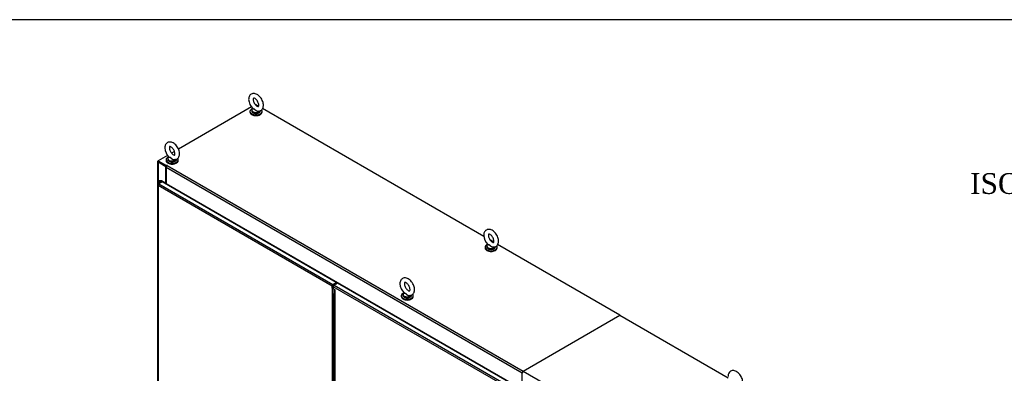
# Model space of a CAD drawing. Header units: inches. Extents: x 2 to 538, y -2 to 358.
# Tile 39 of 40: x 260 to 402, y 307 to 358. Entities that reach past the tile are written whole.
import ezdxf
from ezdxf.enums import TextEntityAlignment as Align

# ---------------------------------------------------------------- set-up
doc = ezdxf.new("R2010")
doc.units = ezdxf.units.IN
doc.header["$MEASUREMENT"] = 0
for name, color, linetype in [('COM52847', 7, 'Continuous'), ('COM53516', 7, 'Continuous'), ('COM54578-80', 7, 'Continuous'), ('COM71126-2', 7, 'Continuous'), ('COM71130-2', 7, 'Continuous'), ('COM71131-2', 7, 'Continuous'), ('Default', 7, 'Continuous'), ('GSK11033', 7, 'Continuous'), ('SCS00680', 7, 'Continuous'), ('WAF25362', 7, 'Continuous'), ('WAM254785', 7, 'Continuous')]:
    doc.layers.add(name, color=color, linetype=linetype)
doc.styles.add('SEACAD_Times_New_Roman', font='times.ttf')

# ---------------------------------------------------------------- blocks, each defined once
blk = doc.blocks.new('SE5')
at = {"layer": 'COM52847', "color": 7, "linetype": 'Continuous'}
for p, q in [((279.89, 334.3), (279.89, 268.88)), ((279.92, 334.29), (279.89, 334.29)), ((279.94, 334.38), (280.03, 334.43)), ((305.05, 319.68), (279.94, 334.18)), ((279.94, 334.18), (279.94, 268.86)), ((279.94, 334.18), (279.94, 334.18)), ((279.94, 334.18), (279.94, 334.18)), ((279.94, 334.18), (279.94, 334.18)), ((279.94, 334.18), (279.94, 334.18)), ((279.94, 334.18), (279.94, 334.18)), ((280.52, 334.71), (280.03, 334.43)), ((280.03, 334.43), (305.18, 319.91)), ((305.66, 320.19), (280.52, 334.71)), ((305.18, 319.91), (305.66, 320.19)), ((305.18, 319.81), (305.66, 320.09)), ((305.66, 320.19), (305.66, 320.09)), ((305.05, 319.38), (305.05, 319.68)), ((305.13, 319.43), (305.05, 319.38)), ((305.05, 319.38), (305.05, 254.67)), ((305.13, 319.43), (305.13, 319.74)), ((305.31, 255.45), (305.31, 318.6))]:
    blk.add_line(p, q, dxfattribs=at)
for centre, radius, start, end in [((280.11, 334.32), 0.22, 189.9057, 221.3727), ((280.26, 334.29), 0.334, 176.4431, 198.6936), ((305.32, 319.63), 0.375, 222.4091, 256.8599), ((305.53, 319.61), 0.433, 205.0424, 224.7468)]:
    blk.add_arc(centre, radius, start, end, dxfattribs=at)
for centre, major_axis, start_param, end_param in [((280.07, 334.3), (0.185, 0), 2.356194, 3.295285), ((280.03, 334.28), (0.092, 0.16), 0.785398, 1.724489), ((305.18, 319.76), (0.093, 0.16), 0.785398, 2.356194)]:
    blk.add_ellipse(centre, major_axis=major_axis, ratio=0.57735, start_param=start_param, end_param=end_param, dxfattribs=at)
at = {"layer": 'COM53516', "color": 7, "linetype": 'Continuous'}
for p, q in [((305.84, 320.09), (305.35, 319.81)), ((331.25, 305.42), (305.84, 320.09)), ((305.22, 319.58), (305.22, 319.28)), ((330.59, 304.94), (305.22, 319.58)), ((305.22, 319.28), (305.48, 319.12)), ((305.35, 319.81), (330.76, 305.14)), ((305.43, 319.14), (305.43, 285.32)), ((305.48, 285.4), (305.48, 319.12))]:
    blk.add_line(p, q, dxfattribs=at)
blk.add_ellipse((305.35, 319.66), major_axis=(-0.092, -0.16), ratio=0.57735, start_param=3.926991, end_param=5.497787, dxfattribs=at)
blk.add_open_spline([(305.43, 319.14), (305.43, 319.14), (305.44, 319.13), (305.45, 319.13), (305.47, 319.12), (305.48, 319.12)], degree=3, knots=[0.5, 0.5, 0.5, 0.5, 0.75, 0.75, 1, 1, 1, 1], dxfattribs=at)
at = {"layer": 'COM54578-80', "color": 7, "linetype": 'Continuous'}
for p, q in [((279.98, 334.79), (279.98, 334.4)), ((280.02, 334.74), (280.29, 334.58)), ((280.02, 334.42), (280.02, 334.74)), ((280.03, 334.82), (280.03, 334.8)), ((280.06, 334.85), (280.05, 334.84)), ((280.05, 334.8), (280.06, 334.79)), ((280.05, 334.8), (280.05, 334.78)), ((280.05, 334.78), (280.06, 334.77)), ((280.06, 334.77), (280.06, 334.79)), ((280.34, 334.61), (280.06, 334.77)), ((280.15, 334.84), (280.13, 334.85)), ((280.13, 334.79), (280.15, 334.8)), ((280.13, 334.79), (280.13, 334.77)), ((280.13, 334.77), (280.15, 334.78)), ((280.13, 334.77), (280.17, 334.74)), ((280.13, 334.73), (280.13, 334.77)), ((280.15, 334.78), (280.15, 334.8)), ((280.4, 334.86), (280.17, 334.86)), ((280.17, 334.85), (280.17, 334.86)), ((280.17, 334.8), (280.17, 334.82)), ((280.17, 334.7), (280.17, 334.74)), ((280.22, 334.82), (280.38, 334.82)), ((280.22, 334.82), (280.22, 334.67)), ((280.22, 334.68), (280.22, 334.79)), ((280.38, 334.82), (280.87, 334.54)), ((280.38, 334.63), (280.38, 334.82)), ((280.91, 334.56), (280.4, 334.86)), ((280.87, 334.54), (280.91, 334.56)), ((280.87, 334.51), (280.87, 334.54)), ((280.91, 334.48), (280.91, 334.56))]:
    blk.add_line(p, q, dxfattribs=at)
for centre, major_axis, start_param, end_param in [((280.1, 334.79), (0.117, 0), 1.748112, 3.926991), ((280.08, 334.82), (0.05, 0), 2.356194, 3.926991), ((280.08, 334.8), (0.05, 0), 3.141593, 3.926991), ((280.1, 334.79), (0.055, 0), 3.692907, 3.926991), ((280.1, 334.83), (0.05, 0), 0.785398, 2.356194), ((280.1, 334.81), (-0.05, 0), 0.785398, 2.356194), ((280.1, 334.79), (0.05, 0), 3.926991, 5.497787), ((280.1, 334.79), (0.117, 0), -0.876433, 1.405242), ((280.1, 334.79), (0.055, 0), -0.876433, -0.551314), ((280.12, 334.82), (-0.05, 0), 2.356194, 3.926991), ((280.12, 334.8), (-0.05, 0), 2.356194, 3.141593), ((280.1, 334.79), (0.135, 0), 0.418631, 1.046685)]:
    blk.add_ellipse(centre, major_axis=major_axis, ratio=0.57735, start_param=start_param, end_param=end_param, dxfattribs=at)
at = {"layer": 'COM71126-2', "color": 7, "linetype": 'Continuous'}
for p, q in [((279.85, 337.64), (279.85, 267.52)), ((281.05, 336.88), (279.92, 337.53)), ((279.92, 337.53), (279.92, 334.37)), ((281.12, 336.94), (280.01, 337.58)), ((281.05, 336.88), (281.11, 336.92)), ((281.05, 334.4), (281.05, 336.88))]:
    blk.add_line(p, q, dxfattribs=at)
blk.add_ellipse((280.1, 337.64), major_axis=(0.25, 0), ratio=0.57735, start_param=2.356194, end_param=3.926991, dxfattribs=at)
at = {"layer": 'COM71130-2', "color": 7, "linetype": 'Continuous'}
for p, q in [((293.39, 345.51), (282.86, 339.43)), ((294.44, 345.59), (293.98, 345.85)), ((326.96, 326.81), (295.01, 345.26)), ((281.28, 338.52), (279.92, 337.74)), ((282.28, 339.1), (281.86, 338.86)), ((279.92, 337.74), (281.14, 337.04)), ((279.92, 337.64), (279.92, 337.74)), ((279.92, 337.64), (281.12, 336.94)), ((281.23, 337.09), (281.14, 337.04)), ((281.14, 336.97), (281.14, 337.04)), ((281.23, 337.06), (281.23, 337.09)), ((281.25, 337.07), (332.65, 307.4)), ((332.47, 307.09), (281.07, 336.77)), ((281.07, 336.77), (281.07, 334.42)), ((331.22, 305.47), (281.07, 334.42)), ((328.38, 325.99), (327.9, 326.27)), ((346.61, 315.46), (328.95, 325.66)), ((305.6, 320.05), (305.69, 320.01)), ((332.65, 307.4), (346.61, 315.46)), ((332.47, 304.75), (332.47, 307.09)), ((332.65, 307.4), (332.65, 307.4)), ((332.65, 307.4), (332.65, 307.4))]:
    blk.add_line(p, q, dxfattribs=at)
for centre, major_axis, start_param, end_param in [((281.25, 336.87), (-0.125, -0.217), 3.926991, 5.497787), ((281.24, 337.08), (-0.015, 0), 2.356194, 5.497787), ((280.98, 334.37), (-0.062, -0.108), 2.09186, 2.356194), ((332.65, 307.2), (0.125, 0.217), 0.785398, 2.356194)]:
    blk.add_ellipse(centre, major_axis=major_axis, ratio=0.57735, start_param=start_param, end_param=end_param, dxfattribs=at)
at = {"layer": 'COM71131-2', "color": 7, "linetype": 'Continuous'}
for p, q in [((332.65, 307.4), (346.61, 315.46)), ((346.61, 315.46), (362.22, 306.45)), ((332.65, 307.4), (384.05, 277.73))]:
    blk.add_line(p, q, dxfattribs=at)
blk.add_ellipse((332.65, 307.2), major_axis=(-0.125, -0.217), ratio=0.57735, start_param=3.926991, end_param=5.497787, dxfattribs=at)
at = {"layer": 'GSK11033', "color": 7, "linetype": 'Continuous'}
for p, q in [((305.4, 319.84), (305.31, 319.89)), ((305.28, 319.09), (305.28, 318.62)), ((305.28, 318.62), (305.43, 318.54)), ((305.28, 318.62), (305.43, 318.46)), ((305.42, 319.16), (305.42, 319.01)), ((305.43, 319), (305.42, 319.01))]:
    blk.add_line(p, q, dxfattribs=at)
at = {"layer": 'SCS00680', "color": 7, "linetype": 'Continuous'}
for p, q in [((293.44, 345.02), (293.44, 344.92)), ((281.33, 338.02), (281.33, 337.93)), ((327.38, 325.42), (327.38, 325.32)), ((315.27, 318.43), (315.27, 318.33))]:
    blk.add_line(p, q, dxfattribs=at)
for centre in [(294.95, 346.67), (282.85, 339.68), (328.9, 327.08), (316.79, 320.09)]:
    blk.add_arc(centre, 1.95, 182.4681, 226.0357, dxfattribs=at)
for centre, major_axis, start_param, end_param in [((294.07, 345.05), (0.611, 0), 2.514731, 5.978317), ((294.07, 345.02), (-0.625, 0), 5.983051, 6.283185), ((294.07, 345.02), (-0.625, 0), 0, 2.965143), ((294.07, 344.92), (-0.625, 0), 0, 3.141593), ((281.96, 338.06), (0.611, 0), 2.514731, 5.978317), ((281.96, 338.02), (-0.625, 0), 5.983048, 6.283185), ((281.96, 338.02), (-0.625, 0), 0, 2.965143), ((281.96, 337.93), (-0.625, 0), 0, 3.141593), ((328.01, 325.45), (0.611, 0), 2.514731, 5.978317), ((328.01, 325.42), (-0.625, 0), 5.983057, 6.283185), ((328.01, 325.42), (-0.625, 0), 0, 2.965143), ((328.01, 325.32), (-0.625, 0), 0, 3.141593), ((315.9, 318.46), (0.611, 0), 2.514731, 5.978317), ((315.9, 318.43), (-0.625, 0), 5.983057, 6.283185), ((315.9, 318.43), (-0.625, 0), 0, 2.965143), ((315.9, 318.33), (-0.625, 0), 0, 3.141593)]:
    blk.add_ellipse(centre, major_axis=major_axis, ratio=0.57735, start_param=start_param, end_param=end_param, dxfattribs=at)
for points, knots in [([(294.32, 344.9), (294.34, 344.9), (294.43, 344.88), (294.63, 344.91), (294.84, 345.02), (295, 345.21), (295.1, 345.43), (295.14, 345.69), (295.12, 345.99), (295.04, 346.3), (294.89, 346.61), (294.7, 346.89), (294.47, 347.14), (294.22, 347.32), (293.97, 347.42), (293.72, 347.46), (293.48, 347.41), (293.27, 347.29), (293.12, 347.1), (293.02, 346.86), (293.01, 346.69), (293, 346.59)], [0, 0, 0, 0, 0.014839, 0.064627, 0.118619, 0.169481, 0.219974, 0.273457, 0.330826, 0.390128, 0.449371, 0.508646, 0.568459, 0.629439, 0.685506, 0.737829, 0.787353, 0.840749, 0.891423, 0.942133, 1, 1, 1, 1]), ([(293.67, 346.59), (293.67, 346.62), (293.67, 346.69), (293.7, 346.77), (293.72, 346.78), (293.71, 346.78), (293.79, 346.78), (293.92, 346.72), (294.07, 346.6), (294.23, 346.42), (294.35, 346.21), (294.44, 345.98), (294.47, 345.78), (294.46, 345.63), (294.43, 345.56), (294.42, 345.56), (294.41, 345.55), (294.32, 345.56), (294.18, 345.63), (294.03, 345.76), (293.88, 345.95), (293.76, 346.17), (293.69, 346.38), (293.67, 346.52), (293.67, 346.58), (293.67, 346.59)], [0, 0, 0, 0, 0.023266, 0.067314, 0.113107, 0.167169, 0.210165, 0.255659, 0.300744, 0.346983, 0.394285, 0.441797, 0.488339, 0.533343, 0.577735, 0.624401, 0.676453, 0.718962, 0.763946, 0.809143, 0.85563, 0.90304, 0.950455, 0.993564, 1, 1, 1, 1]), ([(294.47, 344.9), (294.47, 344.9), (294.47, 344.9), (294.42, 344.86), (294.36, 344.85), (294.24, 344.87), (294.18, 344.89), (294.1, 344.94), (294.07, 344.96), (294.02, 345), (293.99, 345.02), (293.95, 345.07), (293.93, 345.09), (293.88, 345.13), (293.86, 345.15), (293.82, 345.19), (293.79, 345.19), (293.75, 345.2), (293.73, 345.21), (293.67, 345.21), (293.64, 345.21), (293.59, 345.23), (293.58, 345.24), (293.59, 345.26), (293.6, 345.27), (293.61, 345.28)], [0.0582663, 0.0582663, 0.0582663, 0.0582663, 0.0625, 0.0625, 0.125, 0.125, 0.1875, 0.1875, 0.21875, 0.21875, 0.25, 0.25, 0.28125, 0.28125, 0.3125, 0.3125, 0.34375, 0.34375, 0.375, 0.375, 0.4375, 0.4375, 0.5, 0.5, 0.5253102, 0.5253102, 0.5253102, 0.5253102]), ([(293.6, 345.27), (293.6, 345.26), (293.61, 345.26), (293.64, 345.25), (293.67, 345.24), (293.75, 345.23), (293.79, 345.22), (293.86, 345.18), (293.88, 345.16), (293.93, 345.12), (293.95, 345.1), (294.02, 345.03), (294.07, 344.99), (294.18, 344.93), (294.24, 344.9), (294.31, 344.89), (294.31, 344.89), (294.31, 344.89)], [0.5405824, 0.5405824, 0.5405824, 0.5405824, 0.5625, 0.5625, 0.625, 0.625, 0.6875, 0.6875, 0.71875, 0.71875, 0.75, 0.75, 0.8125, 0.8125, 0.875, 0.875, 0.8789218, 0.8789218, 0.8789218, 0.8789218]), ([(282.21, 337.91), (282.23, 337.9), (282.33, 337.89), (282.52, 337.92), (282.73, 338.03), (282.89, 338.22), (282.99, 338.44), (283.03, 338.7), (283.01, 339), (282.93, 339.31), (282.78, 339.62), (282.59, 339.9), (282.36, 340.15), (282.11, 340.33), (281.86, 340.43), (281.61, 340.46), (281.37, 340.42), (281.16, 340.3), (281.01, 340.11), (280.91, 339.87), (280.9, 339.7), (280.89, 339.6)], [0, 0, 0, 0, 0.014839, 0.064627, 0.118619, 0.169481, 0.219974, 0.273457, 0.330826, 0.390128, 0.449371, 0.508646, 0.568459, 0.629439, 0.685506, 0.737829, 0.787353, 0.840749, 0.891423, 0.942133, 1, 1, 1, 1]), ([(281.56, 339.6), (281.56, 339.63), (281.56, 339.7), (281.59, 339.77), (281.61, 339.79), (281.6, 339.79), (281.68, 339.79), (281.81, 339.73), (281.97, 339.61), (282.12, 339.43), (282.24, 339.22), (282.33, 338.99), (282.36, 338.79), (282.35, 338.64), (282.32, 338.57), (282.31, 338.57), (282.3, 338.56), (282.21, 338.57), (282.08, 338.64), (281.92, 338.77), (281.77, 338.96), (281.65, 339.17), (281.58, 339.39), (281.56, 339.53), (281.56, 339.59), (281.56, 339.6)], [0, 0, 0, 0, 0.023266, 0.067314, 0.113107, 0.167169, 0.210165, 0.255659, 0.300744, 0.346983, 0.394285, 0.441797, 0.488339, 0.533343, 0.577735, 0.624401, 0.676453, 0.718962, 0.763946, 0.809143, 0.85563, 0.90304, 0.950455, 0.993564, 1, 1, 1, 1]), ([(282.37, 337.91), (282.36, 337.91), (282.36, 337.9), (282.31, 337.87), (282.25, 337.86), (282.13, 337.88), (282.07, 337.9), (281.99, 337.95), (281.96, 337.97), (281.91, 338.01), (281.89, 338.03), (281.84, 338.08), (281.82, 338.1), (281.78, 338.14), (281.75, 338.16), (281.71, 338.19), (281.68, 338.2), (281.64, 338.21), (281.62, 338.22), (281.56, 338.22), (281.53, 338.22), (281.49, 338.23), (281.47, 338.25), (281.48, 338.27), (281.49, 338.28), (281.5, 338.29)], [0.0582663, 0.0582663, 0.0582663, 0.0582663, 0.0625, 0.0625, 0.125, 0.125, 0.1875, 0.1875, 0.21875, 0.21875, 0.25, 0.25, 0.28125, 0.28125, 0.3125, 0.3125, 0.34375, 0.34375, 0.375, 0.375, 0.4375, 0.4375, 0.5, 0.5, 0.5253102, 0.5253102, 0.5253102, 0.5253102]), ([(281.49, 338.28), (281.49, 338.27), (281.5, 338.27), (281.53, 338.25), (281.56, 338.25), (281.64, 338.24), (281.68, 338.23), (281.75, 338.19), (281.78, 338.17), (281.82, 338.13), (281.84, 338.11), (281.91, 338.04), (281.96, 338), (282.07, 337.94), (282.13, 337.91), (282.2, 337.9), (282.2, 337.9), (282.21, 337.9)], [0.5405824, 0.5405824, 0.5405824, 0.5405824, 0.5625, 0.5625, 0.625, 0.625, 0.6875, 0.6875, 0.71875, 0.71875, 0.75, 0.75, 0.8125, 0.8125, 0.875, 0.875, 0.8789218, 0.8789218, 0.8789218, 0.8789218]), ([(328.26, 325.3), (328.28, 325.3), (328.38, 325.28), (328.57, 325.32), (328.78, 325.43), (328.94, 325.61), (329.04, 325.84), (329.08, 326.1), (329.06, 326.39), (328.98, 326.7), (328.84, 327.01), (328.64, 327.3), (328.42, 327.54), (328.16, 327.72), (327.91, 327.83), (327.66, 327.86), (327.42, 327.82), (327.21, 327.69), (327.06, 327.5), (326.96, 327.27), (326.95, 327.1), (326.94, 326.99)], [0, 0, 0, 0, 0.014839, 0.064627, 0.118619, 0.169481, 0.219974, 0.273457, 0.330826, 0.390128, 0.449371, 0.508646, 0.568459, 0.629439, 0.685506, 0.737829, 0.787353, 0.840749, 0.891423, 0.942133, 1, 1, 1, 1]), ([(327.61, 326.99), (327.61, 327.02), (327.61, 327.09), (327.64, 327.17), (327.66, 327.18), (327.66, 327.19), (327.73, 327.18), (327.86, 327.13), (328.02, 327), (328.17, 326.83), (328.29, 326.61), (328.38, 326.39), (328.41, 326.19), (328.4, 326.03), (328.37, 325.96), (328.36, 325.96), (328.35, 325.95), (328.26, 325.96), (328.13, 326.03), (327.97, 326.17), (327.82, 326.35), (327.7, 326.57), (327.63, 326.79), (327.61, 326.93), (327.61, 326.98), (327.61, 326.99)], [0, 0, 0, 0, 0.023266, 0.067314, 0.113107, 0.167169, 0.210165, 0.255659, 0.300744, 0.346983, 0.394285, 0.441797, 0.488339, 0.533343, 0.577735, 0.624401, 0.676453, 0.718962, 0.763946, 0.809143, 0.85563, 0.90304, 0.950455, 0.993564, 1, 1, 1, 1]), ([(328.42, 325.3), (328.41, 325.3), (328.41, 325.3), (328.36, 325.27), (328.3, 325.26), (328.18, 325.27), (328.12, 325.3), (328.04, 325.35), (328.01, 325.36), (327.96, 325.41), (327.94, 325.43), (327.89, 325.47), (327.87, 325.49), (327.83, 325.54), (327.8, 325.56), (327.76, 325.59), (327.73, 325.6), (327.69, 325.61), (327.67, 325.61), (327.61, 325.62), (327.58, 325.62), (327.54, 325.63), (327.53, 325.64), (327.53, 325.67), (327.54, 325.68), (327.55, 325.69)], [0.0582663, 0.0582663, 0.0582663, 0.0582663, 0.0625, 0.0625, 0.125, 0.125, 0.1875, 0.1875, 0.21875, 0.21875, 0.25, 0.25, 0.28125, 0.28125, 0.3125, 0.3125, 0.34375, 0.34375, 0.375, 0.375, 0.4375, 0.4375, 0.5, 0.5, 0.5253102, 0.5253102, 0.5253102, 0.5253102]), ([(327.54, 325.67), (327.54, 325.67), (327.55, 325.66), (327.58, 325.65), (327.61, 325.65), (327.69, 325.63), (327.73, 325.62), (327.8, 325.58), (327.83, 325.56), (327.87, 325.52), (327.89, 325.5), (327.96, 325.44), (328.01, 325.4), (328.12, 325.33), (328.18, 325.31), (328.25, 325.3), (328.25, 325.3), (328.26, 325.3)], [0.5405824, 0.5405824, 0.5405824, 0.5405824, 0.5625, 0.5625, 0.625, 0.625, 0.6875, 0.6875, 0.71875, 0.71875, 0.75, 0.75, 0.8125, 0.8125, 0.875, 0.875, 0.8789218, 0.8789218, 0.8789218, 0.8789218]), ([(316.15, 318.31), (316.17, 318.31), (316.27, 318.29), (316.46, 318.33), (316.67, 318.44), (316.83, 318.62), (316.93, 318.85), (316.97, 319.11), (316.95, 319.4), (316.87, 319.71), (316.73, 320.02), (316.54, 320.31), (316.31, 320.55), (316.05, 320.73), (315.8, 320.84), (315.55, 320.87), (315.31, 320.82), (315.1, 320.7), (314.95, 320.51), (314.85, 320.27), (314.84, 320.11), (314.83, 320)], [0, 0, 0, 0, 0.014839, 0.064627, 0.118619, 0.169481, 0.219974, 0.273457, 0.330826, 0.390128, 0.449371, 0.508646, 0.568459, 0.629439, 0.685506, 0.737829, 0.787353, 0.840749, 0.891423, 0.942133, 1, 1, 1, 1]), ([(315.5, 320), (315.5, 320.03), (315.5, 320.1), (315.53, 320.18), (315.55, 320.19), (315.55, 320.19), (315.62, 320.19), (315.75, 320.14), (315.91, 320.01), (316.06, 319.84), (316.19, 319.62), (316.27, 319.4), (316.31, 319.19), (316.29, 319.04), (316.26, 318.97), (316.25, 318.97), (316.24, 318.96), (316.15, 318.97), (316.02, 319.04), (315.86, 319.18), (315.71, 319.36), (315.59, 319.58), (315.52, 319.8), (315.5, 319.94), (315.5, 319.99), (315.5, 320)], [0, 0, 0, 0, 0.023266, 0.067314, 0.113107, 0.167169, 0.210165, 0.255659, 0.300744, 0.346983, 0.394285, 0.441797, 0.488339, 0.533343, 0.577735, 0.624401, 0.676453, 0.718962, 0.763946, 0.809143, 0.85563, 0.90304, 0.950455, 0.993564, 1, 1, 1, 1]), ([(316.31, 318.31), (316.3, 318.31), (316.3, 318.31), (316.25, 318.28), (316.19, 318.27), (316.07, 318.28), (316.01, 318.3), (315.93, 318.35), (315.9, 318.37), (315.85, 318.41), (315.83, 318.44), (315.78, 318.48), (315.76, 318.5), (315.72, 318.55), (315.69, 318.57), (315.65, 318.6), (315.63, 318.61), (315.58, 318.62), (315.56, 318.62), (315.5, 318.62), (315.47, 318.63), (315.43, 318.64), (315.42, 318.65), (315.43, 318.68), (315.43, 318.68), (315.44, 318.69)], [0.0582663, 0.0582663, 0.0582663, 0.0582663, 0.0625, 0.0625, 0.125, 0.125, 0.1875, 0.1875, 0.21875, 0.21875, 0.25, 0.25, 0.28125, 0.28125, 0.3125, 0.3125, 0.34375, 0.34375, 0.375, 0.375, 0.4375, 0.4375, 0.5, 0.5, 0.5253102, 0.5253102, 0.5253102, 0.5253102]), ([(315.43, 318.68), (315.43, 318.68), (315.44, 318.67), (315.47, 318.66), (315.5, 318.65), (315.58, 318.64), (315.63, 318.63), (315.69, 318.59), (315.72, 318.57), (315.76, 318.53), (315.78, 318.51), (315.85, 318.45), (315.9, 318.41), (316.01, 318.34), (316.07, 318.32), (316.14, 318.31), (316.14, 318.31), (316.15, 318.31)], [0.5405824, 0.5405824, 0.5405824, 0.5405824, 0.5625, 0.5625, 0.625, 0.625, 0.6875, 0.6875, 0.71875, 0.71875, 0.75, 0.75, 0.8125, 0.8125, 0.875, 0.875, 0.8789218, 0.8789218, 0.8789218, 0.8789218]), ([(363.52, 304.94), (363.55, 304.94), (363.64, 304.92), (363.83, 304.96), (364.05, 305.07), (364.21, 305.25), (364.31, 305.47), (364.35, 305.74), (364.33, 306.03), (364.24, 306.34), (364.1, 306.65), (363.91, 306.94), (363.68, 307.18), (363.43, 307.36), (363.17, 307.47), (362.93, 307.5), (362.69, 307.45), (362.48, 307.33), (362.33, 307.14), (362.23, 306.9), (362.22, 306.74), (362.21, 306.63)], [0, 0, 0, 0, 0.014839, 0.064627, 0.118619, 0.169481, 0.219974, 0.273457, 0.330826, 0.390128, 0.449371, 0.508646, 0.568459, 0.629439, 0.685506, 0.737829, 0.787353, 0.840749, 0.891423, 0.942133, 1, 1, 1, 1])]:
    blk.add_open_spline(points, degree=3, knots=knots, dxfattribs=at)
at = {"layer": 'WAF25362', "color": 7, "linetype": 'Continuous'}
for p, q in [((293.19, 344.87), (293.19, 344.78)), ((294.94, 344.78), (294.94, 344.87)), ((281.08, 337.88), (281.08, 337.79)), ((282.83, 337.79), (282.83, 337.88)), ((327.13, 325.27), (327.13, 325.18)), ((328.88, 325.18), (328.88, 325.27)), ((315.02, 318.28), (315.02, 318.19)), ((316.77, 318.19), (316.77, 318.28))]:
    blk.add_line(p, q, dxfattribs=at)
for centre, start_param, end_param in [((294.07, 344.87), 5.304769, 6.283185), ((294.07, 344.87), 0, 3.55463), ((294.07, 344.78), 0, 3.141593), ((281.96, 337.88), 5.304769, 6.283185), ((281.96, 337.88), 0, 3.55463), ((281.96, 337.79), 0, 3.141593), ((328.01, 325.27), 5.29273, 6.283185), ((328.01, 325.27), 0, 3.55463), ((328.01, 325.18), 0, 3.141593), ((315.9, 318.28), 5.304769, 6.283185), ((315.9, 318.28), 0, 3.55463), ((315.9, 318.19), 0, 3.141593)]:
    blk.add_ellipse(centre, major_axis=(-0.875, 0), ratio=0.57735, start_param=start_param, end_param=end_param, dxfattribs=at)
at = {"layer": 'WAM254785', "color": 7, "linetype": 'Continuous'}
for centre, start_param, end_param in [((294.07, 344.68), 3.846786, 5.577992), ((281.96, 337.69), 3.846785, 5.577993), ((328.01, 325.08), 3.846786, 5.577992), ((315.9, 318.09), 3.846786, 5.577992)]:
    blk.add_ellipse(centre, major_axis=(0.75, 0), ratio=0.57735, start_param=start_param, end_param=end_param, dxfattribs=at)
blk = doc.blocks.new('BORDER')
at = {"layer": 'Default', "color": 7, "linetype": 'Continuous'}
blk.add_line((0, 27.86), (-41.86, 27.86), dxfattribs=at)

msp = doc.modelspace()

# ---------------------------------------------------------------- block references
at = {"layer": 'Default', "color": 7, "xscale": 12.8, "yscale": 12.8, "zscale": 12.8}
msp.add_blockref('BORDER', (537.834, 1.476), dxfattribs=at)
at = {"layer": 'Default'}
msp.add_blockref('SE5', (0, 0), dxfattribs=at)

# ---------------------------------------------------------------- texts
at = {"layer": 'Default', "color": 7, "linetype": 'Continuous', "style": 'SEACAD_Times_New_Roman'}
msp.add_text('ISOMETRIC VIEWS', height=3, dxfattribs=at).set_placement((397.157, 335.961), align=Align.TOP_LEFT)

doc.saveas('drawing.dxf')
